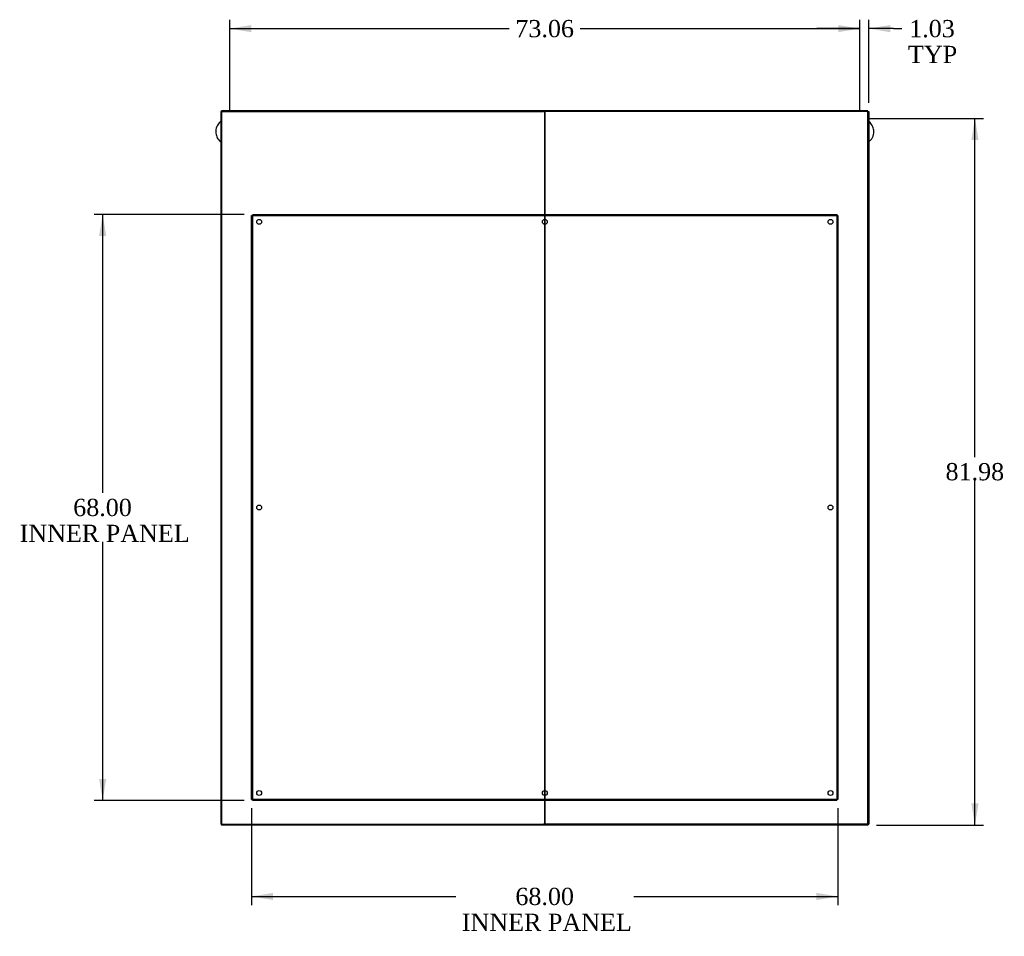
# Model space of a CAD drawing. Header units: inches. Extents: x 2 to 538, y -2 to 358.
# Tile 21 of 24: x 309 to 423, y 121 to 227. Entities that reach past the tile are written whole.
import ezdxf
from ezdxf.enums import TextEntityAlignment as Align
from ezdxf.lldxf.tags import DXFTag

# ---------------------------------------------------------------- set-up
doc = ezdxf.new("R2010")
doc.units = ezdxf.units.IN
doc.header["$MEASUREMENT"] = 0
for name, color, linetype in [('COM43135', 7, 'Continuous'), ('COM70900-10', 7, 'Continuous'), ('COM71013-3', 7, 'Continuous'), ('COM71014-3', 7, 'Continuous'), ('COM71015-3', 7, 'Continuous'), ('COM71016-3', 7, 'Continuous'), ('COM71017-3', 7, 'Continuous'), ('Default', 7, 'Continuous'), ('SCS87245', 7, 'Continuous')]:
    doc.layers.add(name, color=color, linetype=linetype)
doc.styles.add('SEACAD_Times_New_Roman', font='times.ttf')
tags = doc.linetypes.add('HIDDEN2', pattern=[0.1875, 0.125, -0.0625]).pattern_tags.tags
tags[6:7] = [DXFTag(74, 4), DXFTag(75, 0), DXFTag(340, '0'), DXFTag(46, 0.0), DXFTag(50, 0.0), DXFTag(44, 0.0), DXFTag(45, 0.0)]
tags[4:5] = [DXFTag(74, 4), DXFTag(75, 0), DXFTag(340, '0'), DXFTag(46, 0.0), DXFTag(50, 0.0), DXFTag(44, 0.0), DXFTag(45, 0.0)]
doc.dimstyles.new('HAMMOND_(STH_-_540x360)', dxfattribs={"dimtxt": 2, "dimasz": 2.5, "dimexe": 1, "dimexo": 1, "dimgap": 0.5, "dimtad": 0, "dimtih": 1, "dimtoh": 1, "dimzin": 0, "dimdsep": 46, "dimtxsty": 'SEACAD_Times_New_Roman', "dimblk1": '_SE_FILLED', "dimblk2": '_SE_FILLED', "dimsah": 1, "dimcen": 1, "dimadec": 0, "dimazin": 0, "dimtfac": 0.8, "dimtofl": 0, "dimtmove": 0, "dimatfit": 3, "dimfxl": 1, "dimtolj": 1, "dimtzin": 0, "dimarcsym": 0})

# ---------------------------------------------------------------- blocks, each defined once
blk = doc.blocks.new('SE4')
at = {"layer": 'COM43135', "color": 7, "linetype": 'HIDDEN2'}
for p, q in [((336.09, 136.77), (336.09, 204.52)), ((336.09, 204.52), (336.22, 204.52)), ((336.22, 204.64), (403.97, 204.64)), ((336.22, 204.64), (336.22, 204.52)), ((336.22, 136.77), (336.22, 204.52)), ((336.22, 204.52), (403.97, 204.52)), ((336.28, 204.46), (336.22, 204.52)), ((336.22, 204.52), (336.22, 204.52)), ((336.22, 204.52), (336.28, 204.46)), ((336.22, 204.52), (336.22, 204.52)), ((336.28, 204.46), (336.28, 204.46)), ((336.28, 204.46), (336.28, 204.46)), ((403.97, 204.52), (403.91, 204.46)), ((403.91, 204.46), (403.97, 204.52)), ((403.91, 204.46), (403.91, 204.46)), ((403.91, 204.46), (403.91, 204.46)), ((403.97, 204.64), (403.97, 204.52)), ((403.97, 204.52), (403.97, 136.77)), ((404.09, 204.52), (403.97, 204.52)), ((403.97, 204.52), (403.97, 204.52)), ((403.97, 204.52), (403.97, 204.52)), ((404.09, 204.52), (404.09, 136.77)), ((336.09, 136.77), (336.22, 136.77)), ((336.28, 136.83), (336.22, 136.77)), ((336.22, 136.77), (336.28, 136.83)), ((403.97, 136.77), (336.22, 136.77)), ((336.22, 136.64), (336.22, 136.77)), ((336.22, 136.77), (336.22, 136.77)), ((336.22, 136.77), (336.22, 136.77)), ((403.97, 136.64), (336.22, 136.64)), ((336.28, 136.83), (336.28, 136.83)), ((336.28, 136.83), (336.28, 136.83)), ((403.91, 136.83), (403.91, 136.83)), ((403.91, 136.83), (403.91, 136.83)), ((403.97, 136.77), (403.91, 136.83)), ((403.91, 136.83), (403.97, 136.77)), ((403.97, 136.64), (403.97, 136.77)), ((404.09, 136.77), (403.97, 136.77)), ((403.97, 136.77), (403.97, 136.77)), ((403.97, 136.77), (403.97, 136.77))]:
    blk.add_line(p, q, dxfattribs=at)
for centre in [(336.97, 203.77), (370.09, 203.77), (403.22, 203.77), (336.97, 170.64), (403.22, 170.64), (336.97, 137.52), (370.09, 137.52), (403.22, 137.52)]:
    blk.add_circle(centre, 0.281, dxfattribs=at)
for centre, start, end in [((336.93, 205.78), 238.8388, 243.6607), ((334.95, 203.8), 26.3393, 31.1612), ((405.23, 203.8), 148.8388, 153.6607), ((403.25, 205.78), 296.3393, 301.1612), ((336.93, 135.51), 116.3393, 121.1612), ((334.95, 137.48), 328.8388, 333.6607), ((405.23, 137.48), 206.3393, 211.1612), ((403.25, 135.51), 58.8388, 63.6607)]:
    blk.add_arc(centre, 1.48, start, end, dxfattribs=at)
at = {"layer": 'COM70900-10', "color": 7, "linetype": 'Continuous'}
blk.add_line((370.1, 133.92), (370.08, 133.92), dxfattribs=at)
at = {"layer": 'COM71013-3', "color": 7, "linetype": 'Continuous'}
for p, q in [((407.56, 216.66), (332.62, 216.66)), ((332.62, 216.57), (332.62, 216.66)), ((370.22, 216.57), (369.97, 216.57)), ((407.56, 216.57), (407.56, 216.66))]:
    blk.add_line(p, q, dxfattribs=at)
at = {"layer": 'COM71014-3', "color": 7, "linetype": 'Continuous'}
for p, q in [((407.56, 216.57), (407.65, 216.57)), ((407.65, 216.57), (407.65, 133.89)), ((407.56, 133.89), (407.65, 133.89))]:
    blk.add_line(p, q, dxfattribs=at)
at = {"layer": 'COM71015-3', "color": 7, "linetype": 'Continuous'}
for p, q in [((332.53, 216.57), (332.53, 133.89)), ((332.62, 216.57), (332.53, 216.57)), ((332.62, 133.89), (332.53, 133.89))]:
    blk.add_line(p, q, dxfattribs=at)
at = {"layer": 'COM71016-3', "color": 7, "linetype": 'Continuous'}
for p, q in [((332.62, 133.89), (332.62, 133.8)), ((407.56, 133.8), (332.62, 133.8)), ((370.23, 133.89), (369.95, 133.89)), ((407.56, 133.89), (407.56, 133.8))]:
    blk.add_line(p, q, dxfattribs=at)
at = {"layer": 'COM71017-3', "color": 7, "linetype": 'Continuous'}
for p, q in [((332.62, 216.57), (369.95, 216.57)), ((332.62, 216.57), (332.62, 133.89)), ((370.09, 216.52), (370.09, 133.94)), ((370.09, 133.94), (370.09, 216.52)), ((407.56, 216.57), (370.23, 216.57)), ((407.56, 133.89), (407.56, 216.57)), ((332.62, 133.89), (369.95, 133.89)), ((407.56, 133.89), (370.23, 133.89))]:
    blk.add_line(p, q, dxfattribs=at)
for centre, major_axis, start_param, end_param in [((369.95, 216.52), (-0.143, 0), 3.141593, 4.712389), ((370.23, 216.52), (-0.143, 0), 4.712389, 6.283185), ((369.95, 133.94), (0.143, 0), 4.712389, 6.283185), ((370.23, 133.94), (0.143, 0), 3.141593, 4.712389)]:
    blk.add_ellipse(centre, major_axis=major_axis, ratio=0.335664, start_param=start_param, end_param=end_param, dxfattribs=at)
at = {"layer": 'SCS87245', "color": 7, "linetype": 'Continuous'}
blk.add_arc((406.7, 214.25), 1.55, 308.3781, 359.2254, dxfattribs=at)
for points, knots in [([(332.52, 215.42), (332.5, 215.4), (332.4, 215.31), (332.24, 215.14), (332.09, 214.9), (331.98, 214.63), (331.93, 214.34), (331.94, 214.06), (332, 213.78), (332.11, 213.51), (332.27, 213.27), (332.42, 213.12), (332.51, 213.05), (332.53, 213.04)], [0.5215991, 0.5215991, 0.5215991, 0.5215991, 0.5358608, 0.5786237, 0.6212689, 0.6637741, 0.7061407, 0.7483969, 0.7905915, 0.8327692, 0.8749916, 0.9173069, 0.924966, 0.924966, 0.924966, 0.924966]), ([(408.24, 214.23), (408.24, 214.29), (408.24, 214.43), (408.18, 214.68), (408.07, 214.94), (407.91, 215.18), (407.76, 215.33), (407.67, 215.41), (407.66, 215.42)], [0, 0, 0, 0, 0.0250757, 0.0672314, 0.109409, 0.1516311, 0.1939459, 0.2018639, 0.2018639, 0.2018639, 0.2018639])]:
    blk.add_open_spline(points, degree=3, knots=knots, dxfattribs=at)
blk = doc.blocks.new('DMBLK143')
at = {"layer": 'Default', "linetype": 'Continuous', "transparency": 16777216}
for points in [[(318.41, 202.14), (319.24, 202.14), (318.82, 204.64)], [(318.41, 139.14), (318.82, 136.64), (319.24, 139.14)]]:
    blk.add_hatch(color=7, dxfattribs=at).paths.add_polyline_path(points)
at = {"layer": 'Default', "color": 7, "linetype": 'Continuous', "transparency": 16777216}
for p, q in [((335.22, 204.64), (317.82, 204.64)), ((318.82, 204.64), (318.82, 172.34)), ((318.82, 166.64), (318.82, 136.64)), ((335.22, 136.64), (317.82, 136.64))]:
    blk.add_line(p, q, dxfattribs=at)
at = {"layer": 'Default', "color": 7, "linetype": 'Continuous', "transparency": 16777216, "style": 'SEACAD_Times_New_Roman'}
for s, p in [('68.00', (315.41, 171.64)), ('INNER PANEL', (309.2, 168.64))]:
    blk.add_text(s, height=2, dxfattribs=at).set_placement(p, align=Align.TOP_LEFT)
blk = doc.blocks.new('_SE_FILLED')
at = {"color": 0}
blk.add_line((0, 0), (-1, 0), dxfattribs=at)
blk.add_solid([(0, 0), (-1, -0.1665), (-1, 0.1665), (0, 0)], dxfattribs=at)
blk = doc.blocks.new('DMBLK144')
at = {"layer": 'Default', "linetype": 'Continuous', "transparency": 16777216}
for points in [[(338.59, 125.1), (338.59, 125.93), (336.09, 125.52)], [(401.59, 125.1), (404.09, 125.52), (401.59, 125.93)]]:
    blk.add_hatch(color=7, dxfattribs=at).paths.add_polyline_path(points)
at = {"layer": 'Default', "color": 7, "linetype": 'Continuous', "transparency": 16777216}
for p, q in [((336.09, 135.77), (336.09, 124.52)), ((404.09, 135.77), (404.09, 124.52)), ((336.09, 125.52), (359.77, 125.52)), ((380.41, 125.52), (404.09, 125.52))]:
    blk.add_line(p, q, dxfattribs=at)
at = {"layer": 'Default', "color": 7, "linetype": 'Continuous', "transparency": 16777216, "style": 'SEACAD_Times_New_Roman'}
for s, p in [('68.00', (366.68, 126.52)), ('INNER PANEL', (360.47, 123.52))]:
    blk.add_text(s, height=2, dxfattribs=at).set_placement(p, align=Align.TOP_LEFT)
blk = doc.blocks.new('DMBLK163')
at = {"layer": 'Default', "linetype": 'Continuous', "transparency": 16777216}
for points in [[(404.12, 226.6), (404.12, 225.77), (406.62, 226.19)], [(410.15, 226.6), (407.65, 226.19), (410.15, 225.77)]]:
    blk.add_hatch(color=7, dxfattribs=at).paths.add_polyline_path(points)
at = {"layer": 'Default', "color": 7, "linetype": 'Continuous', "transparency": 16777216}
for p, q in [((406.62, 226.19), (401.62, 226.19)), ((406.62, 216.77), (406.62, 227.19)), ((407.65, 217.57), (407.65, 227.19)), ((410.51, 226.19), (407.65, 226.19)), ((410.51, 226.19), (411.51, 226.19))]:
    blk.add_line(p, q, dxfattribs=at)
at = {"layer": 'Default', "color": 7, "linetype": 'Continuous', "transparency": 16777216, "style": 'SEACAD_Times_New_Roman'}
for s, p in [('1.03', (412.35, 227.19)), ('TYP', (412.21, 224.19))]:
    blk.add_text(s, height=2, dxfattribs=at).set_placement(p, align=Align.TOP_LEFT)
blk = doc.blocks.new('DMBLK164')
at = {"layer": 'Default', "linetype": 'Continuous', "transparency": 16777216}
for points in [[(420.39, 213.27), (419.97, 215.77), (419.56, 213.27)], [(420.39, 136.3), (419.56, 136.3), (419.97, 133.8)]]:
    blk.add_hatch(color=7, dxfattribs=at).paths.add_polyline_path(points)
at = {"layer": 'Default', "color": 7, "linetype": 'Continuous', "transparency": 16777216}
for p, q in [((407.62, 215.77), (420.97, 215.77)), ((419.97, 176.49), (419.97, 215.77)), ((419.97, 133.8), (419.97, 173.79)), ((408.56, 133.8), (420.97, 133.8))]:
    blk.add_line(p, q, dxfattribs=at)
at = {"layer": 'Default', "color": 7, "linetype": 'Continuous', "transparency": 16777216, "style": 'SEACAD_Times_New_Roman'}
blk.add_text('81.98', height=2, dxfattribs=at).set_placement((416.56, 175.79), align=Align.TOP_LEFT)
blk = doc.blocks.new('DMBLK174')
at = {"layer": 'Default', "linetype": 'Continuous', "transparency": 16777216}
for points in [[(336.06, 226.6), (333.56, 226.19), (336.06, 225.77)], [(404.12, 226.6), (404.12, 225.77), (406.62, 226.19)]]:
    blk.add_hatch(color=7, dxfattribs=at).paths.add_polyline_path(points)
at = {"layer": 'Default', "color": 7, "linetype": 'Continuous', "transparency": 16777216}
for p, q in [((333.56, 216.77), (333.56, 227.19)), ((333.56, 226.19), (365.98, 226.19)), ((374.2, 226.19), (406.62, 226.19)), ((406.62, 216.77), (406.62, 227.19))]:
    blk.add_line(p, q, dxfattribs=at)
at = {"layer": 'Default', "color": 7, "linetype": 'Continuous', "transparency": 16777216, "style": 'SEACAD_Times_New_Roman'}
blk.add_text('73.06', height=2, dxfattribs=at).set_placement((366.68, 227.19), align=Align.TOP_LEFT)

msp = doc.modelspace()

# ---------------------------------------------------------------- block references
at = {"layer": 'Default'}
msp.add_blockref('SE4', (0, 0), dxfattribs=at)

# ---------------------------------------------------------------- dimensions: what is measured, and where the dimension line sits
at = {"layer": 'Default', "color": 7, "linetype": 'Continuous'}
for base, p1, p2, angle, text, picture, middle, dimtype in [((333.561, 226.187), (333.561, 215.774), (406.62, 215.774), 0, '\\A1;<>', 'DMBLK174', (370.09, 226.187), 161), ((419.974, 215.774), (407.558, 133.798), (406.62, 215.774), 90, '\\A1;<>', 'DMBLK164', (419.974, 174.786), 160), ((318.823, 204.643), (336.216, 204.643), (336.216, 136.643), 270, '\\A1;<>\\PINNER PANEL', 'DMBLK143', (318.823, 170.643), 161), ((336.09, 125.517), (336.09, 136.768), (404.09, 136.768), 0, '\\A1;<>\\PINNER PANEL', 'DMBLK144', (370.09, 125.517), 161)]:
    dim = msp.add_linear_dim(base=base, p1=p1, p2=p2, angle=angle, text=text, dimstyle='HAMMOND_(STH_-_540x360)', dxfattribs=at)
    dim.commit()
    dim.dimension.update_dxf_attribs({"geometry": picture, "text_midpoint": middle, "dimtype": dimtype})
dim = msp.add_linear_dim(base=(406.62, 226.187), p1=(407.653, 216.569), p2=(406.62, 215.774), text='\\A1;<>\\PTYP', dimstyle='HAMMOND_(STH_-_540x360)', override={"dimtmove": 1}, dxfattribs=at)
dim.commit()
dim.dimension.update_dxf_attribs({"geometry": 'DMBLK163', "text_midpoint": (411.506, 226.187), "dimtype": 160})

doc.saveas('drawing.dxf')
